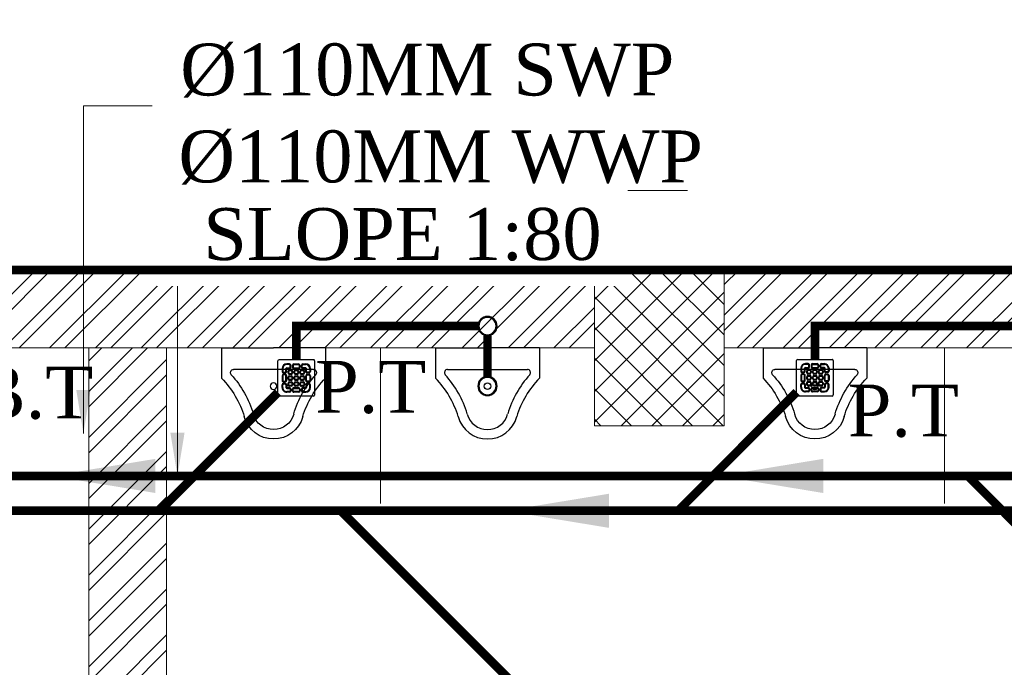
# Model space of a CAD drawing. Header units: inches. Extents: x 113025 to 158499, y 12149 to 30915.
# Tile 45 of 167: x 124262 to 124376, y 21557 to 21632. Entities that reach past the tile are written whole.
import ezdxf

# ---------------------------------------------------------------- set-up
doc = ezdxf.new("R2010")
doc.units = ezdxf.units.IN
doc.header["$MEASUREMENT"] = 0
for name, color, linetype, lineweight in [('00-GRIDTEXT', 1, 'Continuous', 13), ('FLOOR RAISE', 4, 'Continuous', 5), ('KIT TEXT.', 5, 'Continuous', 5), ('PD_BRICK WALL_115', 134, 'Continuous', 30), ('PD_COLUMN', 2, 'Continuous', 60), ('PD_FIXTURE', 21, 'Continuous', 25), ('PD_HATCH', 45, 'Continuous', 9), ('PP- 75DIA Soil Waste Sewer pipe', 90, 'Continuous', 9), ('PP-Soil Pipe', 1, 'Continuous', 25), ('PP-TEXT', 7, 'Continuous', 40)]:
    doc.layers.add(name, color=color, linetype=linetype, lineweight=lineweight)
doc.styles.add('Arial', font='GOTHIC.TTF')
doc.styles.add('ISO', font='isocp.shx', dxfattribs={"height": 250})
doc.styles.get("Standard").update_dxf_attribs({"font": 'arial.ttf', "height": 6})
doc.styles.add('TIMES NEW ROMAN', font='times.ttf')
doc.dimstyles.new('ISO-10', dxfattribs={"dimtxt": 6, "dimasz": 0.5, "dimexe": 1.25, "dimexo": 0.625, "dimtad": 1, "dimtoh": 1, "dimdec": 1, "dimlunit": 4, "dimtxsty": 'Standard', "dimblk": 'ARCHTICK', "dimcen": 2.5, "dimclrt": 3, "dimadec": 0, "dimazin": 0, "dimtfac": 1, "dimtdec": 1, "dimtmove": 1, "dimatfit": 3, "dimfxl": 1, "dimarcsym": 0})
doc.dimstyles.new('PP-DIM', dxfattribs={"dimtxt": 4, "dimasz": 1, "dimexe": 1, "dimexo": 1, "dimgap": 0.09, "dimtad": 0, "dimdec": 0, "dimzin": 0, "dimdsep": 46, "dimlunit": 4, "dimtxsty": 'TIMES NEW ROMAN', "dimblk": 'ARCHTICK', "dimcen": 0.09, "dimdle": 1, "dimclrd": 256, "dimclre": 256, "dimclrt": 256, "dimadec": 0, "dimazin": 0, "dimtfac": 1, "dimtdec": 4, "dimtofl": 0, "dimtmove": 1, "dimatfit": 3, "dimfxl": 1, "dimtolj": 1, "dimtzin": 0, "dimlwd": -1, "dimlwe": -1, "dimarcsym": 0})

# ---------------------------------------------------------------- blocks, each defined once
blk = doc.blocks.new('A$C33087201')
at = {"color": 251}
for p, q in [((0, 289.6), (165, 289.6)), ((0, 289.6), (0, 193.2)), ((330, 289.6), (165, 289.6)), ((330, 289.6), (330, 193.2)), ((38.1, 220.9), (291.9, 220.9))]:
    blk.add_line(p, q, dxfattribs=at)
blk.add_circle((165, 168.2), 10.4, dxfattribs=at)
for centre, radius, start, end in [((38.1, 210.9), 10, 90, 221.8242), ((291.9, 210.9), 10, 318.1758, 90), ((-215.7, -16.2), 300.6, 16.9059, 44.1446), ((-215.7, -16.2), 330.6, 16.9059, 41.8242), ((545.7, -16.2), 330.6, 138.1758, 163.0941), ((545.7, -16.2), 300.6, 135.8554, 163.0941), ((164.8, 96.2), 96.2, 195.0681, 270.0943), ((164.8, 96.2), 66.2, 195.0681, 270.0943), ((165.2, 96.2), 66.2, 269.9057, 344.9319), ((165.2, 96.2), 96.2, 269.9057, 344.9319)]:
    blk.add_arc(centre, radius, start, end, dxfattribs=at)
blk = doc.blocks.new('A$C6E471120')
at = {"layer": 'KIT TEXT.', "color": 251, "insert": (-5067.8, -328.1, 488.6), "char_height": 60.175, "width": 1050.284, "attachment_point": 7, "style": 'ISO'}
blk.add_mtext('\\pi300.49;{\\Fromans|c0;\\W0.8;WORK TABLE}', dxfattribs=at)
blk = doc.blocks.new('FIRST FLOOR PLAN 0')
at = {"layer": 'PD_HATCH', "lineweight": 5}
h = blk.add_hatch(dxfattribs=at)
h.set_pattern_fill('ANSI32', color=251, scale=10)
h.set_pattern_definition([(45, (-1110.15, -834.2493), (-2.65165, 2.65165), []), (45, (-1108.3824, -834.2493), (-2.65165, 2.65165), [])])
h.paths.add_polyline_path([(-1107, -791.5), (-1116, -791.5), (-1116, -873), (-1107, -873)])
h.paths.add_polyline_path([(-745.5, -939), (-915, -939), (-915, -948), (-745.5, -948)])
h.paths.add_polyline_path([(-561, -939), (-730.5, -939), (-730.5, -948), (-561, -948)])
h.paths.add_polyline_path([(-1107, -75), (-1116, -75), (-1116, -156.5), (-1107, -156.5)])
h.paths.add_polyline_path([(-1107, -171.5), (-1116, -171.5), (-1116, -311.5), (-1107, -311.5)])
h.paths.add_polyline_path([(-1107, -326.5), (-1116, -326.5), (-1116, -466.5), (-1107, -466.5)])
h.paths.add_polyline_path([(-1107, -481.5), (-1116, -481.5), (-1116, -621.5), (-1107, -621.5)])
h.paths.add_polyline_path([(-1107, -636.5), (-1116, -636.5), (-1116, -776.5), (-1107, -776.5)])
h.paths.add_polyline_path([(-15, 0), (-181.5, 0), (-181.5, -9), (-15, -9)])
h.paths.add_polyline_path([(-196.5, 0), (-361.5, 0), (-361.5, -9), (-196.5, -9)])
h.paths.add_polyline_path([(-376.5, 0), (-546, 0), (-546, -9), (-376.5, -9)])
h.paths.add_polyline_path([(-561, 0), (-730.5, 0), (-730.5, -9), (-561, -9)])
h.paths.add_polyline_path([(-930, 0), (-1041, 0), (-1041, -9), (-930, -9)])
h.paths.add_polyline_path([(-1056, 0), (-1116, 0), (-1116, -60), (-1107, -60), (-1107, -9), (-1056, -9)])
h.paths.add_polyline_path([(-1107, -888), (-1116, -888), (-1116, -948), (-1056, -948), (-1056, -939), (-1107, -939)])
h.paths.add_polyline_path([(-930, -939), (-1041, -939), (-1041, -948), (-930, -948)])
h.paths.add_polyline_path([(-521.25, -939), (-546, -939), (-546, -948), (-521.25, -948)])
h.paths.add_polyline_path([(-376.5, -939), (-401.25, -939), (-401.25, -948), (-376.5, -948)])
h.paths.add_polyline_path([(-339, -939), (-361.5, -939), (-361.5, -948), (-339, -948)])
h.paths.add_polyline_path([(-196.5, -939), (-219, -939), (-219, -948), (-196.5, -948)])
h.paths.add_polyline_path([(-159, -939), (-181.5, -939), (-181.5, -948), (-159, -948)])
h.paths.add_polyline_path([(-15, -939), (-39, -939), (-39, -948), (-15, -948)])
h.paths.add_polyline_path([(0, -930), (-9, -930)])
h.paths.add_polyline_path([(0, -791.5), (-9, -791.5), (-9, -930), (0, -930)])
h.paths.add_polyline_path([(0, -636.5), (-9, -636.5), (-9, -776.5), (0, -776.5)])
h.paths.add_polyline_path([(0, -326.5), (-9, -326.5), (-9, -621.5), (0, -621.5)])
h.paths.add_polyline_path([(0, -18), (-9, -18), (-9, -156.5), (0, -156.5)])
h.paths.add_polyline_path([(-18, -159.5), (-123, -159.5), (-123, -168.5), (-18, -168.5)])
h.paths.add_polyline_path([(-123, -171.5), (-132, -171.5), (-132, -249.5), (-123, -249.5)])
h.paths.add_polyline_path([(-132, -159.5), (-204, -159.5), (-204, -168.5), (-132, -168.5)])
h.paths.add_polyline_path([(-204, -171.5), (-213, -171.5), (-213, -249.5), (-204, -249.5)])
h.paths.add_polyline_path([(-213, -159.5), (-294, -159.5), (-294, -261.5), (-267, -261.5), (-267, -252.5), (-285, -252.5), (-285, -168.5), (-213, -168.5)])
h.paths.add_polyline_path([(-213, -252.5), (-231, -252.5), (-231, -261.5), (-213, -261.5)], flags=17)
h.paths.add_polyline_path([(-186, -252.5), (-204, -252.5), (-204, -261.5), (-186, -261.5)])
h.paths.add_polyline_path([(-132, -252.5), (-150, -252.5), (-150, -261.5), (-132, -261.5)])
h.paths.add_polyline_path([(-123, -261.5), (-132, -261.5), (-132, -324.5), (-123, -324.5)])
h.paths.add_polyline_path([(0, -310.5), (-9, -310.5), (-9, -311.5), (0, -311.5)])
h.paths.add_polyline_path([(0, -171.5), (-9, -171.5), (-9, -190.5), (0, -190.5)])
h.paths.add_polyline_path([(-878.25, -9), (-878.25, 0), (-915, 0), (-915, -9)])
h.paths.add_polyline_path([(-782.25, 0), (-782.25, -9), (-745.5, -9), (-745.5, 0)])
h = blk.add_hatch(dxfattribs=at)
h.set_pattern_fill('ANSI37', color=251, scale=20)
h.set_pattern_definition([(45, (144327.2833, 25769.4912), (-1.767766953, 1.767766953), []), (135, (144327.2833, 25769.4912), (-1.767766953, -1.767766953), [])])
h.paths.add_polyline_path([(-181.5, 0), (-196.5, 0), (-196.5, -18), (-181.5, -18)])
h = blk.add_hatch(dxfattribs=at)
h.set_pattern_fill('ANSI32', color=251, scale=10)
h.set_pattern_definition([(45, (26013.4692, 17879.387), (-2.65165043, 2.65165043), []), (45, (26015.237, 17879.387), (-2.65165043, 2.65165043), [])])
h.paths.add_polyline_path([(-525, -9), (-531, -9), (-531, -45), (-525, -45)])
h.paths.add_polyline_path([(-525, -45), (-531, -45), (-531, -81), (-525, -81)])
h.paths.add_polyline_path([(-531, -81), (-531, -117), (-525, -117), (-525, -81)])
h.paths.add_polyline_path([(-525, -117), (-531, -117), (-531, -153), (-525, -153)])
h.paths.add_polyline_path([(-525, -153), (-531, -153), (-531, -189), (-525, -189)])
h.paths.add_polyline_path([(-525, -189), (-531, -189), (-531, -225), (-525, -225)])
h.paths.add_polyline_path([(-246, -9), (-255, -9), (-255, -98.5), (-259.5, -98.5), (-259.5, -103), (-255, -103), (-255, -113), (-246, -113)])
h.paths.add_polyline_path([(-327, -9), (-331.5, -9), (-331.5, -98.5), (-336, -98.5), (-336, -103), (-301.5, -103), (-301.5, -98.5), (-327, -98.5)])
h.paths.add_polyline_path([(-331.5, -27), (-334.5, -27), (-334.5, -31.5), (-331.5, -31.5)], flags=17)
h.paths.add_polyline_path([(-358.5, -27), (-361.5, -27), (-361.5, -18), (-366, -18), (-366, -27), (-376.5, -27), (-376.5, -31.5), (-358.5, -31.5)])
h.paths.add_polyline_path([(-412.5, -9), (-417, -9), (-417, -25), (-417, -31.5), (-412.5, -31.5), (-412.5, -27)])
h.paths.add_polyline_path([(-121.5, -9), (-126, -9), (-126, -27), (-121.5, -27)])
at = {"layer": 'PD_BRICK WALL_115', "color": 251, "lineweight": 5}
for p, q in [((0, 0), (-782.25, 0)), ((-196.5, -9), (-361.5, -9)), ((-255, -98.5), (-255, -9)), ((-15, -9), (-181.51, -9))]:
    blk.add_line(p, q, dxfattribs=at)
blk.add_lwpolyline([(-255, -113), (-246, -113), (-246, -9)], dxfattribs=at)
at = {"layer": 'PD_COLUMN', "color": 251, "lineweight": 5}
blk.add_lwpolyline([(-181.5, -18), (-196.5, -18), (-196.5, 0), (-181.5, 0)], close=True, dxfattribs=at)
at = {"layer": 'PD_FIXTURE', "color": 251, "lineweight": 5, "ltscale": 12}
for p, q in [((-221.25, -27), (-221.25, -9)), ((-156, -9), (-156, -27))]:
    blk.add_line(p, q, dxfattribs=at)
at = {"layer": '00-GRIDTEXT', "color": 251, "xscale": 0.03937007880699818, "yscale": 0.03937007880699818, "zscale": 0.03937007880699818}
blk.add_blockref('A$C6E471120', (-540, -9), dxfattribs=at)
at = {"layer": 'PD_FIXTURE', "color": 251, "ltscale": 12, "yscale": 0.03636363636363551, "zscale": 0.03636363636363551}
for p, xscale in [((-227.62, -19.53), -0.03636363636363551), ((-214.87, -19.53), 0.03636363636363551), ((-165, -19.53), -0.03636363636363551)]:
    blk.add_blockref('A$C33087201', p, dxfattribs=dict(at, xscale=xscale))
blk = doc.blocks.new('PP-GRATING')
at = {"linetype": 'Continuous'}
for p, q in [((-53.1, -49.4), (-53.1, 49.4)), ((-49.7, 52.9), (49.7, 52.9)), ((-27.6, 40.7), (-27.6, 38.6)), ((-19.6, 40.7), (-27.6, 40.7)), ((-19.6, 38.6), (-27.6, 38.6)), ((-27.6, 29.6), (-27.6, 27.5)), ((-27.6, 29.6), (-19.6, 29.6)), ((-19.6, 38.6), (-19.6, 40.7)), ((-19.6, 27.5), (-19.6, 29.6)), ((-17.3, 31.8), (-17.3, 36.4)), ((-15.3, 36.4), (-17.3, 36.4)), ((-17.3, 31.8), (-15.3, 31.8)), ((-15.3, 31.8), (-15.3, 36.4)), ((-11.4, 36.4), (-11.4, 31.8)), ((-9.4, 36.4), (-11.4, 36.4)), ((-11.4, 31.8), (-9.4, 31.8)), ((-9.4, 36.4), (-9.4, 31.8)), ((-7.1, 38.6), (-7.1, 40.7)), ((-7.1, 40.7), (6.5, 40.7)), ((-7.1, 38.6), (6.5, 38.6)), ((-7.1, 29.6), (6.5, 29.6)), ((-7.1, 29.6), (-7.1, 27.5)), ((6.5, 40.7), (6.5, 38.6)), ((6.5, 29.6), (6.5, 27.5)), ((8.8, 31.8), (8.8, 36.4)), ((10.9, 36.4), (8.8, 36.4)), ((8.8, 31.8), (10.9, 31.8)), ((10.9, 31.8), (10.9, 36.4)), ((14.7, 31.8), (14.7, 36.4)), ((14.7, 36.4), (16.8, 36.4)), ((16.8, 31.8), (14.7, 31.8)), ((16.8, 31.8), (16.8, 36.4)), ((19, 40.7), (27, 40.7)), ((19, 38.6), (19, 40.7)), ((19, 38.6), (27, 38.6)), ((27, 29.6), (19, 29.6)), ((19, 27.5), (19, 29.6)), ((27, 40.7), (27, 38.6)), ((27, 29.6), (27, 27.5)), ((52.6, 50), (52.6, -48.9)), ((-38.9, 27.3), (-41, 27.3)), ((-41, 27.3), (-41, 19.3)), ((-38.9, 19.3), (-41, 19.3)), ((-41, 6.8), (-41, -6.8)), ((-38.9, 6.8), (-41, 6.8)), ((-38.9, 27.3), (-38.9, 19.3)), ((-38.9, 6.8), (-38.9, -6.8)), ((-36.7, 17), (-32.1, 17)), ((-36.7, 17), (-36.7, 15)), ((-36.7, 15), (-32.1, 15)), ((-32.1, 11.1), (-36.7, 11.1)), ((-36.7, 11.1), (-36.7, 9.1)), ((-32.1, 9.1), (-36.7, 9.1)), ((-32.1, 9.1), (-32.1, 11.1)), ((-29.8, 19.3), (-29.8, 27.3)), ((-27.8, 27.3), (-29.8, 27.3)), ((-29.8, 19.3), (-27.8, 19.3)), ((-29.8, -6.8), (-29.8, 6.8)), ((-29.8, 6.8), (-27.8, 6.8)), ((-27.8, 19.3), (-27.8, 27.3)), ((-27.8, -6.8), (-27.8, 6.8)), ((-27.6, 27.5), (-19.6, 27.5)), ((-23.9, 14.8), (-23.9, 19.3)), ((-21.9, 19.3), (-23.9, 19.3)), ((-21.9, 14.8), (-23.9, 14.8)), ((-23.9, -2.3), (-23.9, 2.3)), ((-21.9, 2.3), (-23.9, 2.3)), ((-21.9, 14.8), (-21.9, 19.3)), ((-21.9, -2.3), (-21.9, 2.3)), ((-19.6, 23.6), (-15.1, 23.6)), ((-19.6, 21.6), (-19.6, 23.6)), ((-19.6, 21.6), (-15.1, 21.6)), ((-15.1, 12.5), (-19.6, 12.5)), ((-19.6, 12.5), (-19.6, 10.5)), ((-15.1, 10.5), (-19.6, 10.5)), ((-19.6, 6.6), (-15.1, 6.6)), ((-19.6, 4.5), (-19.6, 6.6)), ((-19.6, 4.5), (-15.1, 4.5)), ((-15.1, 23.6), (-15.1, 21.6)), ((-15.1, 12.5), (-15.1, 10.5)), ((-15.1, 6.6), (-15.1, 4.5)), ((-12.8, 19.3), (-12.8, 14.8)), ((-10.7, 19.3), (-12.8, 19.3)), ((-12.8, 14.8), (-10.7, 14.8)), ((-12.8, 2.3), (-12.8, -2.3)), ((-10.7, 2.3), (-12.8, 2.3)), ((-10.7, 19.3), (-10.7, 14.8)), ((-10.7, 2.3), (-10.7, -2.3)), ((-7.1, 27.5), (6.5, 27.5)), ((-6.9, 14.8), (-6.9, 19.3)), ((-4.8, 19.3), (-6.9, 19.3)), ((-4.8, 14.8), (-6.9, 14.8)), ((-6.9, -2.3), (-6.9, 2.3)), ((-4.8, 2.3), (-6.9, 2.3)), ((-4.8, 14.8), (-4.8, 19.3)), ((-4.8, -2.3), (-4.8, 2.3)), ((-2.6, 23.6), (2, 23.6)), ((-2.6, 21.6), (-2.6, 23.6)), ((-2.6, 21.6), (2, 21.6)), ((2, 12.5), (-2.6, 12.5)), ((-2.6, 12.5), (-2.6, 10.5)), ((2, 10.5), (-2.6, 10.5)), ((-2.6, 6.6), (2, 6.6)), ((-2.6, 4.5), (-2.6, 6.6)), ((-2.6, 4.5), (2, 4.5)), ((2, 23.6), (2, 21.6)), ((2, 12.5), (2, 10.5)), ((2, 6.6), (2, 4.5)), ((4.3, 19.3), (4.3, 14.8)), ((6.3, 19.3), (4.3, 19.3)), ((4.3, 14.8), (6.3, 14.8)), ((4.3, 2.3), (4.3, -2.3)), ((6.3, 2.3), (4.3, 2.3)), ((6.3, 19.3), (6.3, 14.8)), ((6.3, 2.3), (6.3, -2.3)), ((10.2, 14.8), (10.2, 19.3)), ((12.2, 19.3), (10.2, 19.3)), ((12.2, 14.8), (10.2, 14.8)), ((10.2, -2.3), (10.2, 2.3)), ((12.2, 2.3), (10.2, 2.3)), ((12.2, 14.8), (12.2, 19.3)), ((12.2, -2.3), (12.2, 2.3)), ((14.5, 23.6), (19, 23.6)), ((14.5, 21.6), (14.5, 23.6)), ((14.5, 21.6), (19, 21.6)), ((19, 12.5), (14.5, 12.5)), ((14.5, 12.5), (14.5, 10.5)), ((19, 10.5), (14.5, 10.5)), ((14.5, 6.6), (19, 6.6)), ((14.5, 4.5), (14.5, 6.6)), ((14.5, 4.5), (19, 4.5)), ((27, 27.5), (19, 27.5)), ((19, 23.6), (19, 21.6)), ((19, 12.5), (19, 10.5)), ((19, 6.6), (19, 4.5)), ((21.3, 19.3), (21.3, 14.8)), ((23.4, 19.3), (21.3, 19.3)), ((21.3, 14.8), (23.4, 14.8)), ((21.3, 2.3), (21.3, -2.3)), ((23.4, 2.3), (21.3, 2.3)), ((23.4, 19.3), (23.4, 14.8)), ((23.4, 2.3), (23.4, -2.3)), ((27.2, 19.3), (27.2, 27.3)), ((27.2, 27.3), (29.3, 27.3)), ((29.3, 19.3), (27.2, 19.3)), ((27.2, -6.8), (27.2, 6.8)), ((29.3, 6.8), (27.2, 6.8)), ((29.3, 19.3), (29.3, 27.3)), ((29.3, -6.8), (29.3, 6.8)), ((36.1, 17), (31.5, 17)), ((36.1, 15), (31.5, 15)), ((31.5, 11.1), (36.1, 11.1)), ((31.5, 9.1), (31.5, 11.1)), ((31.5, 9.1), (36.1, 9.1)), ((36.1, 17), (36.1, 15)), ((36.1, 11.1), (36.1, 9.1)), ((38.4, 27.3), (38.4, 19.3)), ((38.4, 27.3), (40.4, 27.3)), ((38.4, 19.3), (40.4, 19.3)), ((38.4, 6.8), (38.4, -6.8)), ((38.4, 6.8), (40.4, 6.8)), ((40.4, 27.3), (40.4, 19.3)), ((40.4, 6.8), (40.4, -6.8)), ((-41, -6.8), (-38.9, -6.8)), ((-41, -27.3), (-41, -19.3)), ((-38.9, -19.3), (-41, -19.3)), ((-38.9, -27.3), (-41, -27.3)), ((-38.9, -27.3), (-38.9, -19.3)), ((-36.7, -9.1), (-32.1, -9.1)), ((-36.7, -9.1), (-36.7, -11.1)), ((-36.7, -11.1), (-32.1, -11.1)), ((-36.7, -17), (-36.7, -15)), ((-36.7, -15), (-32.1, -15)), ((-36.7, -17), (-32.1, -17)), ((-32.1, -9.1), (-32.1, -11.1)), ((-29.8, -6.8), (-27.8, -6.8)), ((-29.8, -19.3), (-27.8, -19.3)), ((-29.8, -19.3), (-29.8, -27.3)), ((-27.8, -27.3), (-29.8, -27.3)), ((-27.8, -19.3), (-27.8, -27.3)), ((-27.6, -27.5), (-19.6, -27.5)), ((-27.6, -29.6), (-27.6, -27.5)), ((-21.9, -2.3), (-23.9, -2.3)), ((-23.9, -19.3), (-23.9, -14.8)), ((-21.9, -14.8), (-23.9, -14.8)), ((-21.9, -19.3), (-23.9, -19.3)), ((-21.9, -19.3), (-21.9, -14.8)), ((-15.1, -4.5), (-19.6, -4.5)), ((-19.6, -4.5), (-19.6, -6.6)), ((-15.1, -6.6), (-19.6, -6.6)), ((-19.6, -10.5), (-15.1, -10.5)), ((-19.6, -12.5), (-19.6, -10.5)), ((-19.6, -12.5), (-15.1, -12.5)), ((-15.1, -21.6), (-19.6, -21.6)), ((-19.6, -21.6), (-19.6, -23.6)), ((-15.1, -23.6), (-19.6, -23.6)), ((-19.6, -27.5), (-19.6, -29.6)), ((-15.1, -4.5), (-15.1, -6.6)), ((-15.1, -10.5), (-15.1, -12.5)), ((-15.1, -21.6), (-15.1, -23.6)), ((-12.8, -2.3), (-10.7, -2.3)), ((-12.8, -14.8), (-12.8, -19.3)), ((-10.7, -14.8), (-12.8, -14.8)), ((-12.8, -19.3), (-10.7, -19.3)), ((-10.7, -14.8), (-10.7, -19.3)), ((-7.1, -27.5), (6.5, -27.5)), ((-7.1, -29.6), (-7.1, -27.5)), ((-4.8, -2.3), (-6.9, -2.3)), ((-6.9, -19.3), (-6.9, -14.8)), ((-4.8, -14.8), (-6.9, -14.8)), ((-4.8, -19.3), (-6.9, -19.3)), ((-4.8, -19.3), (-4.8, -14.8)), ((2, -4.5), (-2.6, -4.5)), ((-2.6, -4.5), (-2.6, -6.6)), ((2, -6.6), (-2.6, -6.6)), ((-2.6, -10.5), (2, -10.5)), ((-2.6, -12.5), (-2.6, -10.5)), ((-2.6, -12.5), (2, -12.5)), ((2, -21.6), (-2.6, -21.6)), ((-2.6, -21.6), (-2.6, -23.6)), ((2, -23.6), (-2.6, -23.6)), ((2, -4.5), (2, -6.6)), ((2, -10.5), (2, -12.5)), ((2, -21.6), (2, -23.6)), ((4.3, -2.3), (6.3, -2.3)), ((4.3, -14.8), (4.3, -19.3)), ((6.3, -14.8), (4.3, -14.8)), ((4.3, -19.3), (6.3, -19.3)), ((6.3, -14.8), (6.3, -19.3)), ((6.5, -29.6), (6.5, -27.5)), ((12.2, -2.3), (10.2, -2.3)), ((10.2, -19.3), (10.2, -14.8)), ((12.2, -14.8), (10.2, -14.8)), ((12.2, -19.3), (10.2, -19.3)), ((12.2, -19.3), (12.2, -14.8)), ((19, -4.5), (14.5, -4.5)), ((14.5, -4.5), (14.5, -6.6)), ((19, -6.6), (14.5, -6.6)), ((14.5, -10.5), (19, -10.5)), ((14.5, -12.5), (14.5, -10.5)), ((14.5, -12.5), (19, -12.5)), ((19, -21.6), (14.5, -21.6)), ((14.5, -21.6), (14.5, -23.6)), ((19, -23.6), (14.5, -23.6)), ((19, -4.5), (19, -6.6)), ((19, -10.5), (19, -12.5)), ((19, -21.6), (19, -23.6)), ((27, -27.5), (19, -27.5)), ((19, -27.5), (19, -29.6)), ((21.3, -2.3), (23.4, -2.3)), ((21.3, -14.8), (21.3, -19.3)), ((23.4, -14.8), (21.3, -14.8)), ((21.3, -19.3), (23.4, -19.3)), ((23.4, -14.8), (23.4, -19.3)), ((27, -29.6), (27, -27.5)), ((29.3, -6.8), (27.2, -6.8)), ((27.2, -19.3), (27.2, -27.3)), ((29.3, -19.3), (27.2, -19.3)), ((27.2, -27.3), (29.3, -27.3)), ((29.3, -19.3), (29.3, -27.3)), ((36.1, -9.1), (31.5, -9.1)), ((31.5, -9.1), (31.5, -11.1)), ((36.1, -11.1), (31.5, -11.1)), ((36.1, -15), (31.5, -15)), ((36.1, -17), (31.5, -17)), ((36.1, -9.1), (36.1, -11.1)), ((36.1, -17), (36.1, -15)), ((40.4, -6.8), (38.4, -6.8)), ((38.4, -19.3), (40.4, -19.3)), ((38.4, -27.3), (38.4, -19.3)), ((38.4, -27.3), (40.4, -27.3)), ((40.4, -27.3), (40.4, -19.3)), ((49.2, -52.3), (-50.3, -52.3)), ((-27.6, -29.6), (-19.6, -29.6)), ((-27.6, -40.7), (-27.6, -38.6)), ((-19.6, -38.6), (-27.6, -38.6)), ((-19.6, -40.7), (-27.6, -40.7)), ((-19.6, -38.6), (-19.6, -40.7)), ((-17.3, -31.8), (-17.3, -36.4)), ((-17.3, -31.8), (-15.3, -31.8)), ((-15.3, -36.4), (-17.3, -36.4)), ((-15.3, -31.8), (-15.3, -36.4)), ((-11.4, -36.4), (-11.4, -31.8)), ((-11.4, -31.8), (-9.4, -31.8)), ((-9.4, -36.4), (-11.4, -36.4)), ((-9.4, -36.4), (-9.4, -31.8)), ((-7.1, -29.6), (6.5, -29.6)), ((6.5, -38.6), (-7.1, -38.6)), ((-7.1, -38.6), (-7.1, -40.7)), ((6.5, -40.7), (-7.1, -40.7)), ((6.5, -38.7), (6.5, -40.7)), ((8.8, -31.8), (8.8, -36.4)), ((8.8, -31.8), (10.9, -31.8)), ((8.8, -36.4), (10.9, -36.4)), ((10.9, -31.8), (10.9, -36.4)), ((14.7, -31.8), (14.7, -36.4)), ((16.8, -31.8), (14.7, -31.8)), ((14.7, -36.4), (16.8, -36.4)), ((16.8, -31.8), (16.8, -36.4)), ((27, -29.6), (19, -29.6)), ((19, -38.6), (19, -40.7)), ((19, -38.6), (27, -38.6)), ((19, -40.7), (27, -40.7)), ((27, -40.7), (27, -38.6))]:
    blk.add_line(p, q, dxfattribs=at)
for centre, radius, start, end in [((-49.7, 49.4), 3.41, 90, 180), ((-27.6, 27.3), 13.4, 90, 180), ((-27.6, 27.3), 11.4, 90, 180), ((-27.6, 27.3), 2.27, 90, 180), ((-19.6, 36.4), 4.32, 360, 90), ((-19.6, 36.4), 2.27, 360, 90), ((-19.6, 31.8), 4.32, 270, 360), ((-19.6, 31.8), 2.27, 270, 360), ((-7.1, 36.4), 4.32, 90, 180), ((-7.1, 31.8), 4.32, 180, 270), ((-7.1, 36.4), 2.27, 90, 180), ((-7.1, 31.8), 2.27, 180, 270), ((6.5, 36.4), 4.32, 360, 90), ((6.5, 36.4), 2.27, 360, 90), ((6.5, 31.8), 4.32, 270, 360), ((6.5, 31.8), 2.27, 270, 360), ((19, 36.4), 4.32, 90, 180), ((19, 31.8), 4.32, 180, 270), ((19, 36.4), 2.27, 90, 180), ((19, 31.8), 2.27, 180, 270), ((27, 27.3), 13.4, 0, 90), ((27, 27.3), 11.4, 0, 90), ((27, 27.3), 2.27, 0, 90), ((49.7, 50), 2.84, 360, 90), ((-36.7, 19.3), 4.32, 180, 270), ((-36.7, 6.8), 4.32, 90, 180), ((-36.7, 19.3), 2.27, 180, 270), ((-36.7, 6.8), 2.27, 90, 180), ((-32.1, 19.3), 4.32, 270, 360), ((-32.1, 19.3), 2.27, 270, 360), ((-32.1, 6.8), 4.32, 360, 90), ((-32.1, 6.8), 2.27, 360, 90), ((-27.6, 27.3), 0.227, 90, 180), ((-19.6, 19.3), 4.32, 90, 180), ((-19.6, 14.8), 4.32, 180, 270), ((-19.6, 2.3), 4.32, 90, 180), ((-19.6, 19.3), 2.27, 90, 180), ((-19.6, 19.3), 2.27, 90, 180), ((-19.6, 14.8), 2.27, 180, 270), ((-19.6, 2.3), 2.27, 90, 180), ((-19.6, 2.3), 2.27, 90, 180), ((-15.1, 19.3), 4.32, 360, 90), ((-15.1, 19.3), 2.27, 360, 90), ((-15.1, 14.8), 2.27, 270, 360), ((-15.1, 14.8), 4.32, 270, 0), ((-15.1, 2.3), 4.32, 360, 90), ((-15.1, 2.3), 2.27, 360, 90), ((-2.6, 19.3), 4.32, 90, 180), ((-2.6, 14.8), 4.32, 180, 270), ((-2.6, 2.3), 4.32, 90, 180), ((-2.6, 19.3), 2.27, 90, 180), ((-2.6, 19.3), 2.27, 90, 180), ((-2.6, 14.8), 2.27, 180, 270), ((-2.6, 2.3), 2.27, 90, 180), ((-2.6, 2.3), 2.27, 90, 180), ((2, 19.3), 4.32, 360, 90), ((2, 19.3), 2.27, 360, 90), ((2, 14.8), 2.27, 270, 0), ((2, 14.8), 4.32, 270, 0), ((2, 2.3), 4.32, 360, 90), ((2, 2.3), 2.27, 360, 90), ((14.5, 19.3), 4.32, 90, 180), ((14.5, 14.8), 4.32, 180, 270), ((14.5, 2.3), 4.32, 90, 180), ((14.5, 19.3), 2.27, 90, 180), ((14.5, 14.8), 2.27, 180, 270), ((14.5, 2.3), 2.27, 90, 180), ((14.5, 2.3), 2.27, 90, 180), ((19, 19.3), 4.32, 360, 90), ((19, 19.3), 2.27, 360, 90), ((19, 14.8), 2.27, 270, 0), ((19, 14.8), 4.32, 270, 0), ((19, 2.3), 4.32, 360, 90), ((19, 2.3), 2.27, 360, 90), ((27, 27.3), 0.227, 0, 90), ((31.5, 19.3), 4.32, 180, 270), ((31.5, 6.8), 4.32, 90, 180), ((31.5, 19.3), 2.27, 180, 270), ((31.5, 6.8), 2.27, 90, 180), ((36.1, 19.3), 2.27, 270, 0), ((36.1, 19.3), 4.32, 270, 0), ((36.1, 6.8), 4.32, 360, 90), ((36.1, 6.8), 2.27, 360, 90), ((-36.7, -6.8), 4.32, 180, 270), ((-36.7, -19.3), 4.32, 90, 180), ((-27.6, -27.3), 13.4, 180, 270), ((-36.7, -6.8), 2.27, 180, 270), ((-36.7, -19.3), 2.27, 90, 180), ((-27.6, -27.3), 11.4, 180, 270), ((-32.1, -6.8), 4.32, 270, 360), ((-32.1, -6.8), 2.27, 270, 360), ((-32.1, -19.3), 4.32, 360, 90), ((-32.1, -19.3), 2.27, 360, 90), ((-27.6, -27.3), 2.27, 180, 270), ((-27.6, -27.3), 0.227, 180, 270), ((-19.6, -2.3), 4.32, 180, 270), ((-19.6, -14.8), 4.32, 90, 180), ((-19.6, -19.3), 4.32, 180, 270), ((-19.6, -2.3), 2.27, 180, 270), ((-19.6, -14.8), 2.27, 90, 180), ((-19.6, -14.8), 2.27, 90, 180), ((-19.6, -19.3), 2.27, 180, 270), ((-19.6, -31.8), 4.32, 360, 90), ((-15.1, -2.3), 2.27, 270, 360), ((-15.1, -2.3), 4.32, 270, 0), ((-15.1, -14.8), 4.32, 360, 90), ((-15.1, -14.8), 2.27, 360, 90), ((-15.1, -19.3), 2.27, 270, 360), ((-15.1, -19.3), 4.32, 270, 0), ((-7.1, -31.8), 4.32, 90, 180), ((-2.6, -2.3), 4.32, 180, 270), ((-2.6, -14.8), 4.32, 90, 180), ((-2.6, -19.3), 4.32, 180, 270), ((-2.6, -2.3), 2.27, 180, 270), ((-2.6, -14.8), 2.27, 90, 180), ((-2.6, -14.8), 2.27, 90, 180), ((-2.6, -19.3), 2.27, 180, 270), ((2, -2.3), 2.27, 270, 0), ((2, -2.3), 4.32, 270, 0), ((2, -14.8), 4.32, 360, 90), ((2, -14.8), 2.27, 360, 90), ((2, -19.3), 2.27, 270, 0), ((2, -19.3), 4.32, 270, 0), ((6.5, -31.8), 4.32, 360, 90), ((14.5, -2.3), 4.32, 180, 270), ((14.5, -14.8), 4.32, 90, 180), ((14.5, -19.3), 4.32, 180, 270), ((14.5, -2.3), 2.27, 180, 270), ((14.5, -14.8), 2.27, 90, 180), ((14.5, -14.8), 2.27, 90, 180), ((14.5, -19.3), 2.27, 180, 270), ((19, -31.8), 4.32, 90, 180), ((19, -2.3), 2.27, 270, 0), ((19, -2.3), 4.32, 270, 0), ((19, -14.8), 4.32, 360, 90), ((19, -14.8), 2.27, 360, 90), ((19, -19.3), 2.27, 270, 0), ((19, -19.3), 4.32, 270, 0), ((27, -27.3), 2.27, 270, 360), ((27, -27.3), 0.227, 270, 360), ((27, -27.3), 13.4, 270, 360), ((27, -27.3), 11.4, 270, 360), ((31.5, -6.8), 4.32, 180, 270), ((31.5, -19.3), 4.32, 90, 180), ((31.5, -6.8), 2.27, 180, 270), ((31.5, -19.3), 2.27, 90, 180), ((36.1, -6.8), 2.27, 270, 0), ((36.1, -6.8), 4.32, 270, 0), ((36.1, -19.3), 4.32, 360, 90), ((36.1, -19.3), 2.27, 360, 90), ((-50.7, -49.8), 2.49, 171.2591, 278.7567), ((-19.6, -31.8), 2.27, 360, 90), ((-19.6, -36.4), 4.32, 270, 0), ((-19.6, -36.4), 2.27, 270, 0), ((-7.1, -36.4), 4.32, 180, 270), ((-7.1, -31.8), 2.27, 90, 180), ((-7.1, -36.4), 2.27, 180, 270), ((6.5, -31.8), 2.27, 360, 90), ((6.6, -36.4), 2.27, 269.679, 359.679), ((6.6, -36.4), 4.32, 269.679, 359.679), ((19, -36.4), 4.32, 180, 270), ((19, -31.8), 2.27, 90, 180), ((19, -36.4), 2.27, 180, 270), ((49.2, -48.9), 3.41, 270, 360)]:
    blk.add_arc(centre, radius, start, end, dxfattribs=at)
blk = doc.blocks.new('BT-PP')
for radius in [37.5, 33.8]:
    blk.add_circle((0, 0), radius)
blk = doc.blocks.new('_ArchTick')
at = {"color": 0, "linetype": 'ByBlock', "const_width": 0.15}
blk.add_lwpolyline([(-0.5, -0.5), (0.5, 0.5)], dxfattribs=at)

msp = doc.modelspace()

# ---------------------------------------------------------------- linework, layer by layer
at = {"layer": 'PP- 75DIA Soil Waste Sewer pipe', "ltscale": 0.015}
for points in [[(124184.63, 21588.87, 1, 1, 0), (124184.63, 21578.8, 1, 1, 0), (124495.74, 21578.8, 1, 1, 0), (124501.86, 21584.92, 1, 1, 0)], [(124371.56, 21578.8, 1, 1, 0), (124377.97, 21572.39, 1, 1, 0), (124377.97, 21453.87, 1, 1, 0)]]:
    msp.add_lwpolyline(points, format="xyseb", dxfattribs=at)
at = {"layer": 'PP-Soil Pipe', "color": 1, "ltscale": 0.015, "const_width": 1}
for points in [[(124293.9, 21592.24), (124293.9, 21596.12), (124315.01, 21596.12)], [(124316.01, 21595.01), (124316.01, 21590.3)], [(124278.08, 21574.77), (124291.76, 21588.45)], [(124338.05, 21574.77), (124351.76, 21588.48)], [(124299.05, 21574.77), (124351.78, 21522.04)]]:
    msp.add_lwpolyline(points, dxfattribs=at)
at = {"layer": 'PP-Soil Pipe', "color": 1, "ltscale": 0.015, "const_width": 1, "elevation": 0}
msp.add_lwpolyline([(124353.89, 21592.26), (124353.89, 21596.14), (124382.89, 21596.12)], dxfattribs=at)
at = {"layer": 'PP-Soil Pipe', "color": 1, "ltscale": 0.015}
msp.add_lwpolyline([(124506.66, 21574.77, 1, 1, 0), (124190.25, 21574.77, 1, 1, 0), (124190.25, 21588.72, 1, 1, 0)], format="xyseb", dxfattribs=at)

# ---------------------------------------------------------------- block references
at = {"color": 251}
msp.add_blockref('FIRST FLOOR PLAN 0', (124524.88, 21602.6), dxfattribs=at)
at = {"layer": 'PP-Soil Pipe', "color": 1, "ltscale": 0.015}
for name, p, xscale, yscale, zscale, rotation in [('BT-PP', (124316.01, 21596.12), -0.02961412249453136, 0.02961412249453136, 0.02961412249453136, 270), ('PP-GRATING', (124293.9, 21590.11), 0.04021621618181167, 0.04021621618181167, 40.21621618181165, 359.9999999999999), ('PP-GRATING', (124353.89, 21590.14), 0.04021621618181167, 0.04021621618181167, 40.21621618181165, 359.9999999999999), ('BT-PP', (124316.01, 21589.19), -0.02961412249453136, 0.02961412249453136, 0.02961412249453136, 270)]:
    msp.add_blockref(name, p, dxfattribs=dict(at, xscale=xscale, yscale=yscale, zscale=zscale, rotation=rotation))

# ---------------------------------------------------------------- texts
at = {"layer": 'PP-TEXT', "char_height": 6, "width": 26.6614, "attachment_point": 7, "style": 'Arial'}
for s, insert in [('{\\fTimes New Roman|b0|i0|c0|p0;B.T}', (124256.55, 21585.31, 0)), ('{\\fTimes New Roman|b0|i0|c0|p0;P.T}', (124296.08, 21585.97)), ('{\\fTimes New Roman|b0|i0|c0|p0;P.T}', (124357.69, 21583.23))]:
    msp.add_mtext(s, dxfattribs=dict(at, insert=insert))

# ---------------------------------------------------------------- leaders
at = {"layer": 'PP- 75DIA Soil Waste Sewer pipe', "ltscale": 0.015}
for points in [[(124265.6, 21578.8), (124298.48, 21578.8)], [(124342.84, 21578.8), (124375.72, 21578.8)]]:
    msp.add_leader(points, dimstyle='ISO-10', override={"dimasz": 12, "dimgap": 0.625, "dimtad": 0}, dxfattribs=at)
at = {"layer": 'PP-Soil Pipe', "color": 1, "lineweight": 5, "ltscale": 0.015}
msp.add_leader([(124318.07, 21574.77), (124350.95, 21574.77)], dimstyle='ISO-10', override={"dimasz": 12, "dimgap": 0.625, "dimtad": 0}, dxfattribs=at)

# ---------------------------------------------------------------- next in the draw order: texts
at = {"layer": 'PP-TEXT', "insert": (124280.47, 21622.53, 0), "char_height": 6, "width": 79.3915, "attachment_point": 7, "style": 'Arial', "bg_fill": 2}
msp.add_mtext('{\\fTimes New Roman|b0|i0|c0|p34;Ø110MM SWP }', dxfattribs=at)

# ---------------------------------------------------------------- next in the draw order: leaders
at = {"layer": 'PP-TEXT', "lineweight": 70, "ltscale": 12}
msp.add_leader([(124269.27, 21583.72), (124269.27, 21621.56), (124334.9, 21621.56)], dimstyle='PP-DIM', override={"dimtxt": 8.5, "dimasz": 5, "dimtad": 0, "dimdec": 1, "dimcen": 0, "dimtfac": 12, "dimtdec": 1, "dimfxl": 7, "dimfxlon": 1, "dimlwd": 18, "dimarcsym": 1}, dxfattribs=at)

# ---------------------------------------------------------------- next in the draw order: texts
at = {"layer": 'PP-TEXT', "insert": (124280.26, 21612.48, 0), "char_height": 6, "width": 79.3915, "attachment_point": 7, "style": 'Arial', "bg_fill": 2}
msp.add_mtext('{\\fTimes New Roman|b0|i0|c0|p34;Ø110MM WWP }', dxfattribs=at)

# ---------------------------------------------------------------- next in the draw order: leaders
at = {"layer": 'PP-TEXT', "lineweight": 70, "ltscale": 12}
msp.add_leader([(124280.15, 21578.8), (124280.15, 21611.79), (124339.16, 21611.79)], dimstyle='PP-DIM', override={"dimtxt": 8.5, "dimasz": 5, "dimtad": 0, "dimdec": 1, "dimcen": 0, "dimtfac": 12, "dimtdec": 1, "dimfxl": 7, "dimfxlon": 1, "dimlwd": 18, "dimarcsym": 1}, dxfattribs=at)

# ---------------------------------------------------------------- next in the draw order: texts
at = {"layer": 'PP-TEXT', "insert": (124329.21, 21603.63), "char_height": 6, "width": 48.446, "attachment_point": 9, "style": 'Arial', "bg_fill": 2}
msp.add_mtext('{\\fTimes New Roman|b0|i0|c0|p34; \\PSLOPE 1:80}', dxfattribs=at)

# ---------------------------------------------------------------- next in the draw order: linework, layer by layer
at = {"layer": 'FLOOR RAISE', "const_width": 1}
msp.add_lwpolyline([(123779.39, 21602.6), (124524.89, 21602.6), (124524.89, 21446.1), (124506.89, 21446.1), (124506.89, 21443.1), (124230.89, 21443.1), (124230.89, 21341.1), (124142.39, 21341.1), (123993.89, 21341.1), (123993.89, 21274.6), (123777.89, 21274.6), (123777.89, 21292.6), (123779.39, 21292.6), (123779.39, 21602.6)], dxfattribs=at)

doc.saveas('drawing.dxf')
